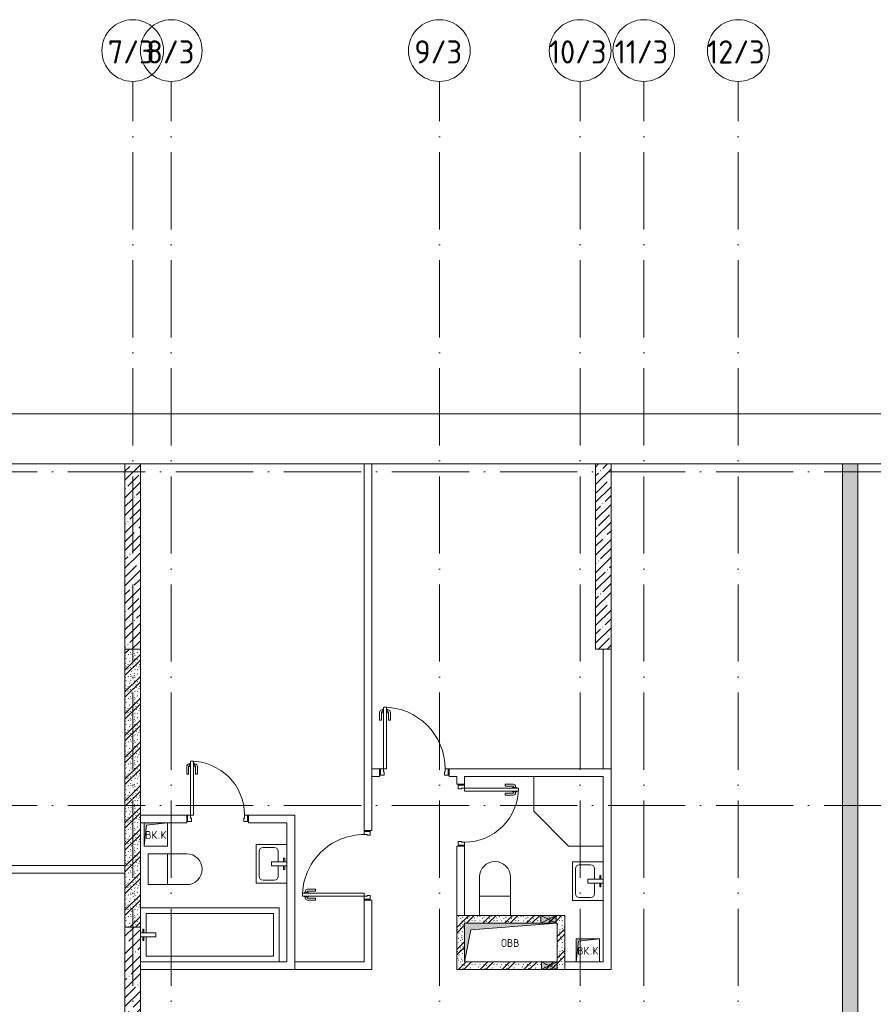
# Model space of a CAD drawing. Header units: millimetres. Extents: x 85617 to 161165, y 53267 to 102987.
# Tile 36 of 47: x 112536 to 123601, y 90231 to 102987. Entities that reach past the tile are written whole.
import ezdxf

# ---------------------------------------------------------------- set-up
doc = ezdxf.new("R2010")
doc.units = ezdxf.units.MM
doc.linetypes.add('4_ Штрихпунктир_ 10 х 2 мм', pattern=[1400, 1000, -200, 0, -200])
for name, color, linetype, lineweight in [('A-____-NOTE-TEXT', 5, 'Continuous', 5), ('A-DETL-GENF-OTLN', 7, 'Continuous', 9), ('A-DOOR-____-MCUT', 7, 'Continuous', 18), ('A-DOOR-____-OTLN', 7, 'Continuous', 9), ('A-DOOR-FRAM-MCUT', 7, 'Continuous', 18), ('A-FLOR-____-OTLN', 7, 'Continuous', 9), ('A-GLAZ-____-MCUT', 7, 'Continuous', 9), ('A-GLAZ-____-OTLN', 7, 'Continuous', 9), ('A-WALL-____-PATT', 7, 'Continuous', 9), ('I-WALL-____-MCUT', 7, 'Continuous', 9), ('I-WALL-____-OTLN', 7, 'Continuous', 9), ('M-EQPM-____-OTLN', 7, 'Continuous', 9), ('P-SANR-FIXT-OTLN', 7, 'Continuous', 9), ('S-COLS-____-MCUT', 7, 'Continuous', 9), ('S-COLS-____-OTLN', 7, 'Continuous', 9), ('S-GRID-____-IDEN', 7, 'Continuous', 9), ('S-GRID-____-OTLN', 7, 'Continuous', 9)]:
    doc.layers.add(name, color=color, linetype=linetype, lineweight=lineweight)
doc.styles.add('GOST Common', font='GOST_Common.ttf', dxfattribs={"height": 100})
doc.styles.add('GOST Common_1', font='GOST_Common.ttf', dxfattribs={"height": 300})
pattern_1 = [(45, (0, 0), (-114.04925, 114.04925), []), (45, (114.05, 0), (-114.04925, 114.04925), [201.613, -40.323, 3.353, -36.97])]
pattern_2 = [(135, (150.28, 188.64), (-282.8427, 3e-14), [5, -395]), (135, (174.9, 237.36), (-282.8427, 3e-14), [5, -395]), (135, (211.96, 236.53), (-282.8427, 3e-14), [5, -395]), (135, (114.96, 223.96), (-282.8427, 3e-14), [5, -395]), (135, (77.54, 223.96), (-282.8427, 3e-14), [5, -395]), (135, (57.44, 184.52), (-282.8427, 3e-14), [5, -395]), (135, (66.21, 142.9), (-282.8427, 3e-14), [5, -395]), (135, (107.33, 161), (-282.8427, 3e-14), [5, -395]), (135, (99.08, 130.94), (-282.8427, 3e-14), [5, -395]), (135, (22.6, 136.46), (-282.8427, 3e-14), [5, -395]), (135, (21.16, 168.08), (-282.8427, 3e-14), [5, -395]), (135, (46.13, 96.12), (-282.8427, 3e-14), [5, -395]), (135, (3.54, 74.6), (-282.8427, 3e-14), [5, -395]), (135, (40.3, 47.56), (-282.8427, 3e-14), [5, -395]), (135, (39.77, 18.47), (-282.8427, 3e-14), [5, -395]), (135, (76.94, 37.28), (-282.8427, 3e-14), [5, -395]), (135, (114.18, 62.4), (-282.8427, 3e-14), [5, -395]), (135, (139.87, 90.2), (-282.8427, 3e-14), [5, -395]), (135, (141.44, 15.82), (-282.8427, 3e-14), [5, -395]), (135, (188.69, 26.73), (-282.8427, 3e-14), [5, -395]), (135, (176.14, 51.36), (-282.8427, 3e-14), [5, -395]), (135, (177.03, 0), (-282.8427, 3e-14), [5, -395]), (135, (276.61, 8.22), (-282.8427, 3e-14), [5, -395]), (135, (271.19, 31.72), (-282.8427, 3e-14), [5, -395]), (135, (268.29, 119.65), (-282.8427, 3e-14), [5, -395]), (135, (237.92, 101.95), (-282.8427, 3e-14), [5, -395]), (135, (237.92, 158.27), (-282.8427, 3e-14), [5, -395]), (135, (260.4, 204.35), (-282.8427, 3e-14), [5, -395]), (135, (275.54, 235.4), (-282.8427, 3e-14), [5, -395]), (135, (117.62, 268.96), (-282.8427, 3e-14), [5, -395]), (135, (203.62, 273.83), (-282.8427, 3e-14), [5, -395]), (135, (47.24, 279.3), (-282.8427, 3e-14), [5, -395]), (135, (23.2, 266.16), (-282.8427, 3e-14), [5, -395]), (135, (42.78, 232.52), (-282.8427, 3e-14), [5, -395]), (135, (177.76, 90.57), (-282.8427, 3e-14), [5, -395]), (135, (181.12, 121.8), (-282.8427, 3e-14), [5, -395]), (135, (206.73, 172.06), (-282.8427, 3e-14), [5, -395]), (135, (143.14, 136.62), (-282.8427, 3e-14), [5, -395]), (135, (211.51, 131.86), (-282.8427, 3e-14), [5, -395]), (135, (81.47, 95.1), (-282.8427, 3e-14), [5, -395]), (135, (235.13, 60.46), (-282.8427, 3e-14), [5, -395]), (135, (242.24, 4.89), (-282.8427, 3e-14), [5, -395]), (45, (0, 106.07), (-282.8427, 0), []), (45, (106.07, 0), (-282.8427, 0), []), (45, (176.78, 0), (-282.8427, 0), []), (45, (0, 176.78), (-282.8427, 0), [])]

# ---------------------------------------------------------------- blocks, each defined once
blk = doc.blocks.new('КР_Колонна_ЖБ_Прямоугольная - 200x2400h_B40-803107-ВКК_25_К3_З_ЭОМ_воронка парапетная_')
at = {"layer": 'S-COLS-____-OTLN', "lineweight": 5, "true_color": 0xcccccc}
h = blk.add_hatch(dxfattribs=at)
h.set_pattern_fill('FP_2', color=254, style=0, pattern_type=2)
h.set_pattern_definition([(225, (110470, 92200), (114.04925, -114.04925), []), (225, (110355.95, 92200), (114.04925, -114.04925), [201.613, -40.323, 3.353, -36.97])])
h.paths.add_polyline_path([(-100, 1200), (-100, -1200), (100, -1200), (100, 1200)])
at = {"layer": 'S-COLS-____-MCUT', "color": 254, "lineweight": 5, "true_color": 0xcccccc}
for p, q in [((100, 1200), (-100, 1200)), ((-100, 1200), (-100, -1200)), ((100, -1200), (100, 1200)), ((-100, -1200), (100, -1200))]:
    blk.add_line(p, q, dxfattribs=at)
blk = doc.blocks.new('АР_Канал вертикальный прямоугольный - ВК_К-6739870-ВКК_25_К3_З_ЭОМ_воронка парапетная_')
at = {"layer": 'A-DETL-GENF-OTLN', "lineweight": 5, "true_color": 0xf4f4f4}
blk.add_hatch(color=7, dxfattribs=at).paths.add_polyline_path([(-150, -150), (-120, 120), (150, 150), (-150, 150)])
at = {"layer": 'A-DETL-GENF-OTLN', "color": 254, "lineweight": 13, "true_color": 0xcccccc}
for p, q in [((150, 150), (-150, 150)), ((-150, 150), (-150, -150)), ((150, 150), (-150, 150)), ((-150, 150), (-150, -150)), ((-120, 120), (150, 150)), ((-120, 120), (150, 150)), ((150, -150), (150, 150)), ((-150, -150), (-120, 120)), ((-150, -150), (-120, 120)), ((-150, -150), (150, -150))]:
    blk.add_line(p, q, dxfattribs=at)
at = {"layer": 'M-EQPM-____-OTLN', "color": 254, "lineweight": 5, "true_color": 0xcccccc}
for p, q in [((-150, -150), (-150, 150)), ((-150, 150), (150, 150)), ((150, 150), (150, -150)), ((150, -150), (-150, -150))]:
    blk.add_line(p, q, dxfattribs=at)
blk = doc.blocks.new('АР_Канал вертикальный прямоугольный - ВК_К-6141898-ВКК_25_К3_З_ЭОМ_воронка парапетная_')
at = {"layer": 'A-DETL-GENF-OTLN', "lineweight": 5, "true_color": 0xf4f4f4}
blk.add_hatch(color=7, dxfattribs=at).paths.add_polyline_path([(-150, -150), (-120, 120), (150, 150), (-150, 150)])
at = {"layer": 'A-DETL-GENF-OTLN', "color": 254, "lineweight": 13, "true_color": 0xcccccc}
for p, q in [((150, 150), (-150, 150)), ((-150, 150), (-150, -150)), ((150, 150), (-150, 150)), ((-150, 150), (-150, -150)), ((-120, 120), (150, 150)), ((-120, 120), (150, 150)), ((150, -150), (150, 150)), ((-150, -150), (-120, 120)), ((-150, -150), (-120, 120)), ((-150, -150), (150, -150))]:
    blk.add_line(p, q, dxfattribs=at)
at = {"layer": 'M-EQPM-____-OTLN', "color": 254, "lineweight": 5, "true_color": 0xcccccc}
for p, q in [((-150, -150), (-150, 150)), ((-150, 150), (150, 150)), ((150, 150), (150, -150)), ((150, -150), (-150, -150))]:
    blk.add_line(p, q, dxfattribs=at)
blk = doc.blocks.new('АР_Дверь однопольная - 800х2100h_700__Глухая_Су апарт_тип_эт-4498601-ВКК_25_К3_З_ЭОМ_воронка парапетная_')
at = {"layer": 'A-DOOR-____-MCUT', "color": 254, "lineweight": 13, "true_color": 0xcccccc}
for p, q in [((-350, 750), (-350, 50)), ((-310, 750), (-350, 750)), ((-310, 50), (-310, 750)), ((-350, 50), (-310, 50))]:
    blk.add_line(p, q, dxfattribs=at)
at = {"layer": 'A-DOOR-____-OTLN', "color": 254, "lineweight": 5, "true_color": 0xcccccc}
for p, q in [((-400, 580), (-400, 683)), ((-375, 580), (-375, 683)), ((-358, 713), (-370, 713)), ((-358, 688), (-370, 688)), ((-358, 725), (-358, 675)), ((-350, 725), (-358, 725)), ((-358, 675), (-350, 675)), ((-310, 725), (-302, 725)), ((-302, 675), (-310, 675)), ((-302, 725), (-302, 675)), ((-302, 713), (-290, 713)), ((-302, 688), (-290, 688)), ((-285, 580), (-285, 683)), ((-260, 580), (-260, 683)), ((-375, 580), (-400, 580)), ((-285, 580), (-260, 580))]:
    blk.add_line(p, q, dxfattribs=at)
for centre, radius, start, end in [((-370, 683), 30, 90, 180), ((-370, 683), 4.99, 90, 180), ((-350, 50), 700, 360, 90), ((-290, 683), 30, 360, 90), ((-290, 683), 4.99, 360, 90)]:
    blk.add_arc(centre, radius, start, end, dxfattribs=at)
at = {"layer": 'A-DOOR-FRAM-MCUT', "color": 254, "lineweight": 13, "true_color": 0xcccccc}
for p, q in [((-390, 50), (-400, 50)), ((-350, 50), (-390, 50)), ((-390, 50), (-390, -30)), ((-350, 10), (-350, 50)), ((-340, 10), (-350, 10)), ((-340, -30), (-340, 10)), ((350, 10), (340, 10)), ((340, 10), (340, -30)), ((390, 50), (350, 50)), ((350, 50), (350, 10)), ((390, -30), (390, 50)), ((390, 50), (400, 50)), ((-390, -30), (-400, -30)), ((-390, -30), (-340, -30)), ((340, -30), (390, -30)), ((390, -30), (400, -30))]:
    blk.add_line(p, q, dxfattribs=at)
blk = doc.blocks.new('АР_Дверь однопольная - 900х2100h_800__Глухая_Межкомнатные апарт_тип_эт-4498768-ВКК_25_К3_З_ЭОМ_воронка парапетная_')
at = {"layer": 'A-DOOR-____-MCUT', "color": 254, "lineweight": 13, "true_color": 0xcccccc}
for p, q in [((-400, 850), (-400, 50)), ((-360, 850), (-400, 850)), ((-360, 50), (-360, 850)), ((-400, 50), (-360, 50))]:
    blk.add_line(p, q, dxfattribs=at)
at = {"layer": 'A-DOOR-____-OTLN', "color": 254, "lineweight": 5, "true_color": 0xcccccc}
for p, q in [((-450, 680), (-450, 783)), ((-425, 680), (-425, 783)), ((-408, 813), (-420, 813)), ((-408, 788), (-420, 788)), ((-408, 825), (-408, 775)), ((-400, 825), (-408, 825)), ((-408, 775), (-400, 775)), ((-360, 825), (-352, 825)), ((-352, 775), (-360, 775)), ((-352, 825), (-352, 775)), ((-352, 813), (-340, 813)), ((-352, 788), (-340, 788)), ((-335, 680), (-335, 783)), ((-310, 680), (-310, 783)), ((-425, 680), (-450, 680)), ((-335, 680), (-310, 680))]:
    blk.add_line(p, q, dxfattribs=at)
for centre, radius, start, end in [((-420, 783), 30, 90, 180), ((-420, 783), 4.99, 90, 180), ((-400, 50), 800, 360, 90), ((-340, 783), 30, 360, 90), ((-340, 783), 4.99, 360, 90)]:
    blk.add_arc(centre, radius, start, end, dxfattribs=at)
at = {"layer": 'A-DOOR-FRAM-MCUT', "color": 254, "lineweight": 13, "true_color": 0xcccccc}
for p, q in [((-440, 50), (-450, 50)), ((-400, 50), (-440, 50)), ((-440, 50), (-440, -30)), ((-400, 10), (-400, 50)), ((-390, 10), (-400, 10)), ((-390, -30), (-390, 10)), ((400, 10), (390, 10)), ((390, 10), (390, -30)), ((440, 50), (400, 50)), ((400, 50), (400, 10)), ((440, -30), (440, 50)), ((440, 50), (450, 50)), ((-440, -30), (-450, -30)), ((-440, -30), (-390, -30)), ((390, -30), (440, -30)), ((440, -30), (450, -30))]:
    blk.add_line(p, q, dxfattribs=at)
blk = doc.blocks.new('АР_Дверь однопольная - 900х2100h_800__Глухая_Межкомнатные апарт_тип_эт-4498829-ВКК_25_К3_З_ЭОМ_воронка парапетная_')
at = {"layer": 'A-DOOR-____-MCUT', "color": 254, "lineweight": 13, "true_color": 0xcccccc}
for p, q in [((-400, 850), (-400, 50)), ((-360, 850), (-400, 850)), ((-360, 50), (-360, 850)), ((-400, 50), (-360, 50))]:
    blk.add_line(p, q, dxfattribs=at)
at = {"layer": 'A-DOOR-____-OTLN', "color": 254, "lineweight": 5, "true_color": 0xcccccc}
for p, q in [((-450, 680), (-450, 783)), ((-425, 680), (-425, 783)), ((-408, 813), (-420, 813)), ((-408, 788), (-420, 788)), ((-408, 825), (-408, 775)), ((-400, 825), (-408, 825)), ((-408, 775), (-400, 775)), ((-360, 825), (-352, 825)), ((-352, 775), (-360, 775)), ((-352, 825), (-352, 775)), ((-352, 813), (-340, 813)), ((-352, 788), (-340, 788)), ((-335, 680), (-335, 783)), ((-310, 680), (-310, 783)), ((-425, 680), (-450, 680)), ((-335, 680), (-310, 680))]:
    blk.add_line(p, q, dxfattribs=at)
for centre, radius, start, end in [((-420, 783), 30, 90, 180), ((-420, 783), 4.99, 90, 180), ((-400, 50), 800, 360, 90), ((-340, 783), 30, 360, 90), ((-340, 783), 4.99, 360, 90)]:
    blk.add_arc(centre, radius, start, end, dxfattribs=at)
at = {"layer": 'A-DOOR-FRAM-MCUT', "color": 254, "lineweight": 13, "true_color": 0xcccccc}
for p, q in [((-440, 50), (-450, 50)), ((-400, 50), (-440, 50)), ((-440, 50), (-440, -30)), ((-400, 10), (-400, 50)), ((-390, 10), (-400, 10)), ((-390, -30), (-390, 10)), ((400, 10), (390, 10)), ((390, 10), (390, -30)), ((440, 50), (400, 50)), ((400, 50), (400, 10)), ((440, -30), (440, 50)), ((440, 50), (450, 50)), ((-440, -30), (-450, -30)), ((-440, -30), (-390, -30)), ((390, -30), (440, -30)), ((440, -30), (450, -30))]:
    blk.add_line(p, q, dxfattribs=at)
blk = doc.blocks.new('A-PLU-Shower_Corner_2D - 900x900-1001225-ВКК_25_К3_З_ЭОМ_воронка парапетная_')
at = {"layer": 'P-SANR-FIXT-OTLN', "color": 254, "lineweight": 5, "true_color": 0xcccccc}
for p, q in [((-900, -450), (-900, 0)), ((-900, 0), (-900, -450)), ((-450, -900), (-900, -450)), ((-450, -900), (-900, -450)), ((0, -900), (-450, -900)), ((-450, -900), (0, -900))]:
    blk.add_line(p, q, dxfattribs=at)
blk = doc.blocks.new('A-PLU-toilet-2-2D - L600xW600xH900-V9-ВКК_25_К3_З_ЭОМ_воронка парапетная_')
at = {"layer": 'P-SANR-FIXT-OTLN', "color": 254, "lineweight": 5, "true_color": 0xcccccc}
for p, q in [((250, 0), (-250, 0)), ((-250, 0), (-250, -400)), ((-250, 0), (-250, -400)), ((250, 0), (-250, 0)), ((0, 0), (0, -400)), ((-250, -400), (250, -400)), ((-250, -400), (250, -400))]:
    blk.add_line(p, q, dxfattribs=at)
blk.add_arc((250, -200), 200, 270, 90, dxfattribs=at)
blk.add_arc((250, -200), 200, 270, 90, dxfattribs=at)
blk = doc.blocks.new('A-PLU-toilet-2-2D - L600xW600xH900-997883-ВКК_25_К3_З_ЭОМ_воронка парапетная_')
at = {"layer": 'P-SANR-FIXT-OTLN', "color": 254, "lineweight": 5, "true_color": 0xcccccc}
for p, q in [((250, 0), (-250, 0)), ((250, 0), (-250, 0)), ((0, 0), (0, -400)), ((-250, -400), (250, -400)), ((-250, -400), (250, -400))]:
    blk.add_line(p, q, dxfattribs=at)
blk.add_arc((250, -200), 200, 270, 90, dxfattribs=at)
blk.add_arc((250, -200), 200, 270, 90, dxfattribs=at)
blk = doc.blocks.new('A-PLU-Bath-2-2D - 700x1800-994860-ВКК_25_К3_З_ЭОМ_воронка парапетная_')
at = {"layer": 'P-SANR-FIXT-OTLN', "color": 254, "lineweight": 5, "true_color": 0xcccccc}
for p, q in [((900, 350), (-900, 350)), ((-900, 350), (900, 350)), ((-825, 25), (-825, 275)), ((-825, 275), (825, 275)), ((825, 275), (825, -275)), ((900, -350), (900, 350)), ((900, 350), (900, -350)), ((-900, 25), (-700, 25)), ((-870, 75), (-855, 75)), ((-870, 25), (-870, 75)), ((-855, 75), (-855, 25)), ((-700, 25), (-700, -25)), ((-700, -25), (-900, -25)), ((-870, -25), (-870, -75)), ((-870, -75), (-855, -75)), ((-855, -75), (-855, -25)), ((-825, -275), (-825, -25)), ((825, -275), (-825, -275))]:
    blk.add_line(p, q, dxfattribs=at)
blk = doc.blocks.new('A-PLU-Sink-2D - 400 x 500mm-1008145-ВКК_25_К3_З_ЭОМ_воронка парапетная_')
at = {"layer": 'P-SANR-FIXT-OTLN', "color": 254, "lineweight": 5, "true_color": 0xcccccc}
for p, q in [((-234, 198), (266, 198)), ((-234, -202), (-234, 198)), ((266, 198), (-234, 198)), ((-234, 198), (-234, -202)), ((-145, 160), (177, 160)), ((266, 198), (266, -202)), ((266, -202), (266, 198)), ((-196, -37), (-196, 109)), ((228, 109), (228, -37)), ((-9, -88), (-145, -88)), ((-9, -2), (-9, -202)), ((41, -2), (-9, -2)), ((41, -202), (41, -2)), ((177, -88), (41, -88)), ((-59, -172), (-59, -157)), ((-59, -157), (-9, -157)), ((-9, -172), (-59, -172)), ((91, -157), (41, -157)), ((41, -172), (91, -172)), ((91, -172), (91, -157))]:
    blk.add_line(p, q, dxfattribs=at)
for centre, start, end in [((-145, 109), 90, 180), ((177, 109), 360, 90), ((-145, -37), 180, 270), ((177, -37), 270, 0)]:
    blk.add_arc(centre, 50.8, start, end, dxfattribs=at)
blk = doc.blocks.new('АР_Канал вертикальный прямоугольный - ОВВ-7378005-ВКК_25_К3_З_ЭОМ_воронка парапетная_')
at = {"layer": 'A-DETL-GENF-OTLN', "lineweight": 5, "true_color": 0xf4f4f4}
blk.add_hatch(color=7, dxfattribs=at).paths.add_polyline_path([(-600, -250), (-515, 165), (600, 250), (-600, 250)])
at = {"layer": 'A-DETL-GENF-OTLN', "color": 254, "lineweight": 13, "true_color": 0xcccccc}
for p, q in [((600, 250), (-600, 250)), ((-600, 250), (-600, -250)), ((600, 250), (-600, 250)), ((-600, 250), (-600, -250)), ((-600, -250), (-515, 165)), ((-600, -250), (-515, 165)), ((-515, 165), (600, 250)), ((-515, 165), (600, 250)), ((600, -250), (600, 250)), ((-600, -250), (600, -250))]:
    blk.add_line(p, q, dxfattribs=at)
at = {"layer": 'M-EQPM-____-OTLN', "color": 254, "lineweight": 5, "true_color": 0xcccccc}
for p, q in [((-600, -250), (-600, 250)), ((-600, 250), (600, 250)), ((600, 250), (600, -250)), ((600, -250), (-600, -250))]:
    blk.add_line(p, q, dxfattribs=at)
blk = doc.blocks.new('АР_Отверстие прямоугольное - ОВВ-4523577-ВКК_25_К3_З_ЭОМ_воронка парапетная_')
at = {"layer": 'A-DETL-GENF-OTLN', "lineweight": 5, "true_color": 0xf9f9f9}
blk.add_hatch(color=7, dxfattribs=at).paths.add_polyline_path([(225, 50), (25, 50), (25, -50), (225, -50)])
at = {"layer": 'A-DETL-GENF-OTLN', "color": 254, "lineweight": 5, "true_color": 0xcccccc}
for p, q in [((225, 50), (25, -50)), ((25, 50), (225, -50))]:
    blk.add_line(p, q, dxfattribs=at)
at = {"layer": 'A-DETL-GENF-OTLN', "color": 254, "lineweight": 13, "true_color": 0xcccccc}
for p, q in [((225, 50), (25, 50)), ((25, 50), (25, -50)), ((225, -50), (225, 50))]:
    blk.add_line(p, q, dxfattribs=at)
at = {"layer": 'A-GLAZ-____-MCUT', "color": 254, "lineweight": 5, "true_color": 0xcccccc}
for p, q in [((25, 50), (25, -50)), ((225, 50), (225, -50))]:
    blk.add_line(p, q, dxfattribs=at)
blk = doc.blocks.new('Ось сетки - 8_0 мм-31302-ВКК_25_К3_З_ЭОМ_воронка парапетная_')
at = {"layer": 'S-GRID-____-IDEN', "color": 254, "lineweight": 5, "true_color": 0xdadada}
blk.add_circle((0, 0), 4, dxfattribs=at)
blk = doc.blocks.new('240311_Наметкина 10_РД_АР_К3_R21_rvt-1-ВКК_25_К3_З_ЭОМ_воронка парапетная_')
at = {"layer": 'A-WALL-____-PATT', "lineweight": 5, "true_color": 0xcccccc}
h = blk.add_hatch(dxfattribs=at)
h.set_pattern_fill('FP_4', color=254, style=0, pattern_type=2)
h.set_pattern_definition(pattern_2)
h.paths.add_polyline_path([(119870, 91200), (119870, 99400), (119670, 99400), (119670, 91200)])
h = blk.add_hatch(dxfattribs=at)
h.set_pattern_fill('FP_4', color=254, style=0, pattern_type=2)
h.set_pattern_definition(pattern_2)
h.paths.add_polyline_path([(110570, 93400), (110570, 97000), (110370, 97000), (110370, 93400)])
h = blk.add_hatch(dxfattribs=at)
h.set_pattern_fill('FP_4', color=254, style=0, pattern_type=2)
h.set_pattern_definition(pattern_2)
h.paths.add_polyline_path([(114770, 92950), (114770, 93550), (114670, 93550), (114670, 92950)])
h = blk.add_hatch(dxfattribs=at)
h.set_pattern_fill('FP_4', color=254, style=0, pattern_type=2)
h.set_pattern_definition(pattern_2)
h.paths.add_polyline_path([(115960, 93450), (115970, 93450), (115970, 93550), (114770, 93550), (114770, 93450), (115879, 93450)])
h = blk.add_hatch(dxfattribs=at)
h.set_pattern_fill('FP_4', color=254, style=0, pattern_type=2)
h.set_pattern_definition(pattern_2)
h.paths.add_polyline_path([(115970, 92950), (116070, 92950), (116070, 93550), (115970, 93550), (115970, 93365)])
h = blk.add_hatch(dxfattribs=at)
h.set_pattern_fill('FP_4', color=254, style=0, pattern_type=2)
h.set_pattern_definition(pattern_2)
h.paths.add_polyline_path([(116070, 92850), (116070, 92950), (114670, 92950), (114670, 92850), (115970, 92850)])
at = {"layer": 'S-COLS-____-OTLN', "lineweight": 5, "true_color": 0xcccccc}
h = blk.add_hatch(dxfattribs=at)
h.set_pattern_fill('FP_1', color=254, style=0, pattern_type=2)
h.set_pattern_definition(pattern_1)
h.paths.add_polyline_path([(110570, 97000), (110570, 99400), (110370, 99400), (110370, 97000)])
h = blk.add_hatch(dxfattribs=at)
h.set_pattern_fill('FP_1', color=254, style=0, pattern_type=2)
h.set_pattern_definition(pattern_1)
h.paths.add_polyline_path([(116670, 97000), (116670, 99400), (116470, 99400), (116470, 97000)])
at = {"layer": 'A-FLOR-____-OTLN', "color": 254, "lineweight": 5, "true_color": 0xcccccc}
for p, q in [((149920, 100050), (86800, 100050)), ((110370, 99400), (107095, 99400)), ((113470, 99400), (110570, 99400)), ((116470, 99400), (113570, 99400)), ((119670, 99400), (116670, 99400)), ((122770, 99400), (119870, 99400))]:
    blk.add_line(p, q, dxfattribs=at)
at = {"layer": 'I-WALL-____-MCUT', "color": 254, "lineweight": 5, "true_color": 0xcccccc}
for p, q in [((119670, 99400), (119670, 91550)), ((119870, 99400), (119670, 99400)), ((119870, 91200), (119870, 99400)), ((110370, 97000), (110370, 93400)), ((110570, 97000), (110370, 97000)), ((110570, 93400), (110570, 97000)), ((114670, 93550), (114670, 92950)), ((114770, 93550), (114670, 93550)), ((115760, 93550), (114770, 93550)), ((115960, 93550), (115760, 93550)), ((115970, 93550), (115960, 93550)), ((116070, 93550), (115970, 93550)), ((116070, 92950), (116070, 93550)), ((114670, 92950), (114670, 92850)), ((116070, 92850), (116070, 92950)), ((114670, 92850), (115770, 92850)), ((115770, 92850), (115970, 92850)), ((115970, 92850), (116070, 92850))]:
    blk.add_line(p, q, dxfattribs=at)
at = {"layer": 'I-WALL-____-OTLN', "color": 254, "lineweight": 5, "true_color": 0xcccccc}
for p, q in [((113470, 94650), (113470, 99400)), ((113570, 99400), (113470, 99400)), ((113570, 99400), (113570, 94650)), ((116570, 95450), (116570, 97000)), ((116670, 97000), (116670, 95450)), ((113570, 95450), (113670, 95450)), ((113570, 95450), (113570, 95350)), ((113670, 95350), (113670, 95450)), ((114570, 95450), (116670, 95450)), ((114570, 95450), (114570, 95350)), ((116670, 95450), (116570, 95450)), ((116670, 95350), (116670, 95450)), ((113670, 95350), (113570, 95350)), ((114670, 95350), (114570, 95350)), ((114670, 95250), (114670, 95350)), ((116570, 95350), (114770, 95350)), ((114770, 95350), (114770, 95250)), ((116570, 92950), (116570, 95350)), ((116670, 95350), (116670, 92850)), ((114670, 95250), (114770, 95250)), ((110570, 94850), (111170, 94850)), ((111170, 94750), (111170, 94850)), ((111970, 94850), (112570, 94850)), ((111970, 94850), (111970, 94750)), ((112570, 94750), (112570, 94850)), ((110620, 94750), (110570, 94750)), ((111170, 94750), (110920, 94750)), ((112470, 94750), (111970, 94750)), ((112470, 92950), (112470, 94750)), ((112570, 94750), (112570, 92850)), ((113470, 94650), (113570, 94650)), ((114670, 93550), (114670, 94450)), ((114770, 94450), (114670, 94450)), ((114770, 94450), (114770, 93550)), ((108195, 94200), (110370, 94200)), ((110370, 94100), (108195, 94100)), ((113470, 92950), (113470, 93750)), ((113570, 93750), (113470, 93750)), ((113570, 93750), (113570, 92950)), ((110570, 92950), (112470, 92950)), ((112570, 92950), (113470, 92950)), ((112570, 92950), (112570, 92850)), ((113570, 92850), (113570, 92950)), ((116070, 92950), (116220, 92950)), ((116520, 92950), (116570, 92950)), ((112470, 92850), (110570, 92850)), ((112470, 92850), (112570, 92850)), ((113570, 92850), (112570, 92850)), ((116570, 92850), (116070, 92850)), ((116570, 92850), (116670, 92850))]:
    blk.add_line(p, q, dxfattribs=at)
at = {"layer": 'S-COLS-____-MCUT', "color": 254, "lineweight": 5, "true_color": 0xcccccc}
for p, q in [((110370, 99400), (110370, 97000)), ((110570, 99400), (110370, 99400)), ((110570, 97000), (110570, 99400)), ((116470, 99400), (116470, 97000)), ((116670, 99400), (116470, 99400)), ((116670, 97000), (116670, 99400)), ((110370, 97000), (110570, 97000)), ((116470, 97000), (116670, 97000))]:
    blk.add_line(p, q, dxfattribs=at)
at = {"layer": 'S-GRID-____-OTLN', "color": 254, "linetype": '4_ Штрихпунктир_ 10 х 2 мм', "lineweight": 5, "true_color": 0xdadada}
for p, q in [((110470, 56236), (110470, 104356)), ((110970, 56236), (110970, 104356)), ((114445, 56236), (114445, 104356)), ((116270, 56236), (116270, 104356)), ((117095, 56236), (117095, 104356)), ((118320, 56236), (118320, 104356)), ((156834, 99300), (82886, 99300)), ((156834, 94975), (82886, 94975))]:
    blk.add_line(p, q, dxfattribs=at)
at = {"layer": 'A-DOOR-____-OTLN', "color": 254, "lineweight": 5, "true_color": 0xcccccc}
for name, p in [('АР_Дверь однопольная - 900х2100h_800__Глухая_Межкомнатные апарт_тип_эт-4498829-ВКК_25_К3_З_ЭОМ_воронка парапетная_', (114120, 95400)), ('АР_Дверь однопольная - 800х2100h_700__Глухая_Су апарт_тип_эт-4498601-ВКК_25_К3_З_ЭОМ_воронка парапетная_', (111570, 94800))]:
    blk.add_blockref(name, p, dxfattribs=at)
for name, p, rotation in [('АР_Дверь однопольная - 800х2100h_700__Глухая_Су апарт_тип_эт-4498601-ВКК_25_К3_З_ЭОМ_воронка парапетная_', (114720, 94850), 270.0000000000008), ('АР_Дверь однопольная - 900х2100h_800__Глухая_Межкомнатные апарт_тип_эт-4498768-ВКК_25_К3_З_ЭОМ_воронка парапетная_', (113520, 94200), 89.99999999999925)]:
    blk.add_blockref(name, p, dxfattribs=dict(at, rotation=rotation))
at = {"layer": 'A-GLAZ-____-OTLN', "color": 254, "lineweight": 5, "true_color": 0xcccccc}
blk.add_blockref('АР_Отверстие прямоугольное - ОВВ-4523577-ВКК_25_К3_З_ЭОМ_воронка парапетная_', (115735, 93500), dxfattribs=at)
at = {"layer": 'A-GLAZ-____-OTLN', "color": 254, "lineweight": 5, "true_color": 0xcccccc, "rotation": 180}
blk.add_blockref('АР_Отверстие прямоугольное - ОВВ-4523577-ВКК_25_К3_З_ЭОМ_воронка парапетная_', (115995, 92900), dxfattribs=at)
at = {"layer": 'M-EQPM-____-OTLN', "color": 254, "lineweight": 5, "true_color": 0xcccccc}
for name, p in [('АР_Канал вертикальный прямоугольный - ВК_К-6739870-ВКК_25_К3_З_ЭОМ_воронка парапетная_', (110770, 94600)), ('АР_Канал вертикальный прямоугольный - ОВВ-7378005-ВКК_25_К3_З_ЭОМ_воронка парапетная_', (115370, 93200)), ('АР_Канал вертикальный прямоугольный - ВК_К-6141898-ВКК_25_К3_З_ЭОМ_воронка парапетная_', (116370, 93100))]:
    blk.add_blockref(name, p, dxfattribs=at)
at = {"layer": 'P-SANR-FIXT-OTLN', "color": 254, "lineweight": 5, "true_color": 0xcccccc}
for name, p in [('A-PLU-Shower_Corner_2D - 900x900-1001225-ВКК_25_К3_З_ЭОМ_воронка парапетная_', (116570, 95350)), ('A-PLU-toilet-2-2D - L600xW600xH900-V9-ВКК_25_К3_З_ЭОМ_воронка парапетная_', (110920, 94350)), ('A-PLU-Bath-2-2D - 700x1800-994860-ВКК_25_К3_З_ЭОМ_воронка парапетная_', (111470, 93300))]:
    blk.add_blockref(name, p, dxfattribs=at)
for name, p, rotation in [('A-PLU-Sink-2D - 400 x 500mm-1008145-ВКК_25_К3_З_ЭОМ_воронка парапетная_', (112268, 94204), 90.00000000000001), ('A-PLU-toilet-2-2D - L600xW600xH900-997883-ВКК_25_К3_З_ЭОМ_воронка парапетная_', (114965, 93800), 90.00000000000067), ('A-PLU-Sink-2D - 400 x 500mm-1008145-ВКК_25_К3_З_ЭОМ_воронка парапетная_', (116368, 93979), 90.00000000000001)]:
    blk.add_blockref(name, p, dxfattribs=dict(at, rotation=rotation))
at = {"layer": 'S-COLS-____-OTLN', "color": 254, "lineweight": 5, "true_color": 0xcccccc, "rotation": 180}
blk.add_blockref('КР_Колонна_ЖБ_Прямоугольная - 200x2400h_B40-803107-ВКК_25_К3_З_ЭОМ_воронка парапетная_', (110470, 92200), dxfattribs=at)
at = {"layer": 'S-GRID-____-IDEN', "color": 254, "lineweight": 5, "true_color": 0xdadada, "xscale": 100.0000000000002, "yscale": 100.0000000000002, "zscale": 100.0000000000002}
for p in [(110470, 104756), (110970, 104756), (114445, 104756), (116270, 104756), (117095, 104756), (118320, 104756)]:
    blk.add_blockref('Ось сетки - 8_0 мм-31302-ВКК_25_К3_З_ЭОМ_воронка парапетная_', p, dxfattribs=at)
at = {"layer": 'A-____-NOTE-TEXT', "color": 254, "lineweight": 5, "true_color": 0xcccccc, "char_height": 100, "attachment_point": 1, "style": 'GOST Common'}
for s, insert, width in [('ВК', (110632, 94644), 200.42), ('\\fGOST Common|b0|i0|c204|p34|;.', (110798, 94644), 40.08), ('\\fGOST Common|b0|i0|c204|p34|;К', (110831, 94644), 96.2), ('ОВВ', (115246, 93244), 304.64), ('ВК', (116232, 93144), 200.42), ('\\fGOST Common|b0|i0|c204|p34|;К', (116431, 93144), 96.2), ('\\fGOST Common|b0|i0|c204|p34|;.', (116398, 93144), 40.08)]:
    blk.add_mtext(s, dxfattribs=dict(at, insert=insert, width=width))
at = {"layer": 'S-GRID-____-IDEN', "color": 254, "lineweight": 5, "true_color": 0xdadada, "char_height": 300, "attachment_point": 1, "style": 'GOST Common_1'}
for s, insert, width in [('7/3', (110146, 104888), 777.64), ('8/3', (110646, 104888), 777.64), ('9/3', (114121, 104888), 777.64), ('10/3', (115866, 104888), 970.04), ('11/3', (116718, 104888), 905.91), ('12/3', (117916, 104888), 970.04)]:
    blk.add_mtext(s, dxfattribs=dict(at, insert=insert, width=width))
blk = doc.blocks.new('Ось сетки - 8_0 мм-V36-ВКК_25_К3_З_ЭОМ_воронка парапетная_')
at = {"layer": 'S-GRID-____-IDEN', "color": 254, "lineweight": 5, "true_color": 0xcccccc}
blk.add_circle((0, 0), 4, dxfattribs=at)
blk = doc.blocks.new('Наметкина 10_РД_АР_К3_Отделка_R21_rvt-1-ВКК_25_К3_З_ЭОМ_воронка парапетная_')
at = {"layer": 'S-GRID-____-OTLN', "color": 254, "linetype": '4_ Штрихпунктир_ 10 х 2 мм', "lineweight": 5, "true_color": 0xcccccc}
for p, q in [((110470, 56236), (110470, 104356)), ((110970, 56236), (110970, 104356)), ((114445, 56236), (114445, 104356)), ((116270, 56236), (116270, 104356)), ((117095, 56236), (117095, 104356)), ((118320, 56236), (118320, 104356)), ((156834, 99300), (83962, 99300)), ((156834, 94975), (83962, 94975))]:
    blk.add_line(p, q, dxfattribs=at)
at = {"layer": 'S-GRID-____-IDEN', "color": 254, "lineweight": 5, "true_color": 0xcccccc, "xscale": 99.99999999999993, "yscale": 99.99999999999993, "zscale": 99.99999999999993}
for p in [(110470, 104756), (110970, 104756), (114445, 104756), (116270, 104756), (117095, 104756), (118320, 104756)]:
    blk.add_blockref('Ось сетки - 8_0 мм-V36-ВКК_25_К3_З_ЭОМ_воронка парапетная_', p, dxfattribs=at)
at = {"layer": 'S-GRID-____-IDEN', "color": 254, "lineweight": 5, "true_color": 0xcccccc, "char_height": 300, "attachment_point": 1, "style": 'GOST Common_1'}
for s, insert, width in [('7/3', (110146, 104888), 777.64), ('8/3', (110646, 104888), 777.64), ('9/3', (114121, 104888), 777.64), ('10/3', (115866, 104888), 970.04), ('11/3', (116718, 104888), 905.91), ('12/3', (117916, 104888), 970.04)]:
    blk.add_mtext(s, dxfattribs=dict(at, insert=insert, width=width))

msp = doc.modelspace()

# ---------------------------------------------------------------- block references
at = {"lineweight": 5}
for name in ['240311_Наметкина 10_РД_АР_К3_R21_rvt-1-ВКК_25_К3_З_ЭОМ_воронка парапетная_', 'Наметкина 10_РД_АР_К3_Отделка_R21_rvt-1-ВКК_25_К3_З_ЭОМ_воронка парапетная_']:
    msp.add_blockref(name, (3531, -2169), dxfattribs=at)

doc.saveas('drawing.dxf')
